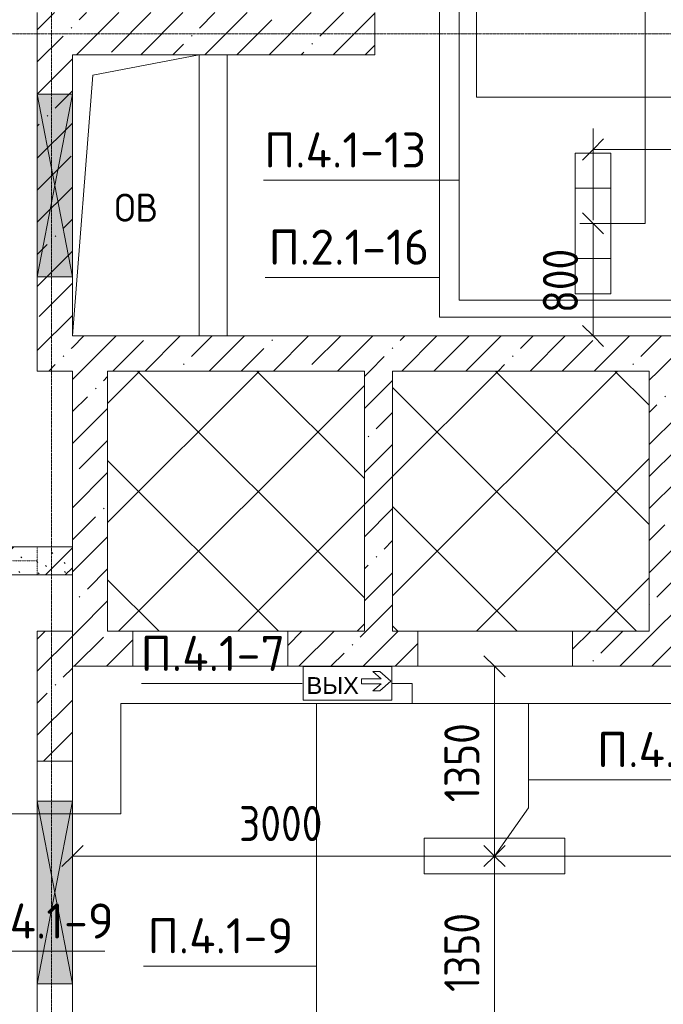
# Model space of a CAD drawing. Header units: millimetres. Extents: x -32229 to 170644, y -13689 to 125138.
# Tile 144 of 208: x 24610 to 29185, y 87145 to 94150. Entities that reach past the tile are written whole.
import ezdxf

# ---------------------------------------------------------------- set-up
doc = ezdxf.new("R2010")
doc.units = ezdxf.units.MM
doc.linetypes.add('3_ Штрих_ 1 х 1 мм', pattern=[2, 1, -1])
doc.linetypes.add('ADSK_Линия сетки', pattern=[25, 20, -2.5, 0, -2.5])
for name, color, linetype, lineweight in [('A-ANNO-DIMS', 7, 'Continuous', 9), ('A-ANNO-DIMS-200', 7, 'Continuous', 9), ('A-ANNO-NOTE', 7, 'Continuous', 18), ('A-DETL-GENF', 7, 'Continuous', 18), ('A-DETL-THIN', 7, 'Continuous', 9), ('A-DOOR', 7, 'Continuous', 18), ('A-DOOR-OPNG', 7, 'Continuous', 18), ('A-FLOR', 7, 'Continuous', 18), ('A-GLAZ', 7, 'Continuous', 18), ('A-WALL', 7, 'Continuous', 18), ('A-WALL-PATT', 7, 'Continuous', 40), ('G-ANNO-TEXT', 7, 'Continuous', 9), ('I-WALL', 7, 'Continuous', 18), ('M-EQPM', 7, 'Continuous', 18), ('S-BEAM', 7, 'Continuous', 18), ('S-GRID', 7, 'Continuous', 9)]:
    doc.layers.add(name, color=color, linetype=linetype, lineweight=lineweight)
doc.layers.add('A-DETL', color=7, linetype='Continuous', lineweight=9, true_color=0x00a600)
doc.styles.add('Arial_1', font='arial.ttf', dxfattribs={"height": 120})
doc.styles.add('GOST Common', font='GOST_Common.ttf', dxfattribs={"height": 200})
doc.styles.add('GOST Common_6', font='GOST_Common.ttf', dxfattribs={"width": 0.9, "height": 250})
doc.styles.add('ISOCPEUR', font='isocpeur.ttf', dxfattribs={"height": 250})
doc.dimstyles.new('ГОСТ_2_5_мм2_1', dxfattribs={"dimscale": 304.8, "dimtxt": 251.428749, "dimasz": 0.492126, "dimexe": 0.492126, "dimexo": 0.656168, "dimgap": 0.098425, "dimtad": 1, "dimdec": 0, "dimdsep": 46, "dimtxsty": 'GOST Common_6', "dimblk1": 'OBLIQUE', "dimblk2": 'OBLIQUE', "dimsah": 1, "dimcen": 0.09, "dimazin": 2, "dimtfac": 1, "dimtdec": 4, "dimtix": 1, "dimtmove": 0, "dimatfit": 3, "dimfxl": 1, "dimtvp": 1, "dimtolj": 1, "dimtzin": 0, "dimarcsym": 2})
pattern_1 = [(45, (0, 0), (-228.0985, 228.0985), []), (45, (228.1, 0), (-228.0985, 228.0985), [403.225, -80.645, 6.706, -73.939])]
pattern_2 = [(45, (0, 0), (-424.264, 424.264), []), (135, (0, 0), (-424.264, -424.264), [])]

# ---------------------------------------------------------------- blocks, each defined once
blk = doc.blocks.new('КР-Проем - Настраиваемый-V76--01 ЭО')
at = {"layer": 'A-DOOR-OPNG', "color": 253, "lineweight": 13, "true_color": 0xaaaaaa}
blk.add_line((-550, -125), (550, -125), dxfattribs=at)
blk = doc.blocks.new('КР-Проем - Настраиваемый-3103504--01 ЭО')
at = {"layer": 'A-DOOR-OPNG', "color": 253, "lineweight": 13, "true_color": 0xaaaaaa}
for p, q in [((-1012.5, 125), (-727.5, 125)), ((-727.5, 125), (572.5, 125)), ((572.5, 125), (1012.5, 125)), ((-1012.5, -125), (-727.5, -125)), ((-727.5, -125), (572.5, -125)), ((572.5, -125), (1012.5, -125))]:
    blk.add_line(p, q, dxfattribs=at)
blk = doc.blocks.new('АР_Канал вертикальный прямоугольный - ОВ-6392431--01 ЭО')
at = {"layer": 'M-EQPM', "color": 253, "lineweight": 13, "true_color": 0xaaaaaa}
for p, q in [((450, 1000), (-450, 1000)), ((-450, 1000), (-450, -1000)), ((-450, -1000), (-450, 1000)), ((-450, 1000), (450, 1000)), ((-305, 855), (450, 1000)), ((450, -1000), (450, 1000)), ((450, 1000), (450, -1000)), ((-450, -1000), (-305, 855)), ((-450, -1000), (450, -1000)), ((450, -1000), (-450, -1000))]:
    blk.add_line(p, q, dxfattribs=at)
blk = doc.blocks.new('АР_Отверстие прямоугольное - ОВВ-3648643--01 ЭО')
at = {"layer": 'A-GLAZ', "lineweight": 13, "true_color": 0xf0f0f0}
blk.add_hatch(color=7, dxfattribs=at).paths.add_polyline_path([(775, -125), (775, 125), (-525, 125), (-525, -125), (767.1, -125)])
at = {"layer": 'A-GLAZ', "color": 253, "lineweight": 5, "true_color": 0xaaaaaa}
for p, q in [((775, 125), (-525, -125)), ((-525, 125), (775, -125))]:
    blk.add_line(p, q, dxfattribs=at)
at = {"layer": 'A-GLAZ', "color": 253, "lineweight": 13, "true_color": 0xaaaaaa}
for p, q in [((-525, 125), (-525, -125)), ((-525, 125), (-525, -125)), ((775, -125), (775, 125)), ((775, 125), (775, -125)), ((-525, -125), (775, -125))]:
    blk.add_line(p, q, dxfattribs=at)
blk = doc.blocks.new('АР_Отверстие прямоугольное - ОВВ-3346247--01 ЭО')
at = {"layer": 'A-GLAZ', "lineweight": 13, "true_color": 0xf0f0f0}
blk.add_hatch(color=7, dxfattribs=at).paths.add_polyline_path([(-525, -125), (775, -125), (775, 125), (-525, 125)])
at = {"layer": 'A-GLAZ', "color": 253, "lineweight": 5, "true_color": 0xaaaaaa}
for p, q in [((775, 125), (-525, -125)), ((-525, 125), (775, -125))]:
    blk.add_line(p, q, dxfattribs=at)
at = {"layer": 'A-GLAZ', "color": 253, "lineweight": 13, "true_color": 0xaaaaaa}
for p, q in [((775, 125), (-525, 125)), ((-525, 125), (-525, -125)), ((-525, 125), (-525, -125)), ((775, -125), (775, 125)), ((775, 125), (775, -125)), ((-525, -125), (775, -125))]:
    blk.add_line(p, q, dxfattribs=at)
blk = doc.blocks.new('АР_Перемычка - 200_Уx2_75x5__250-250-7318874--01 ЭО')
at = {"layer": 'S-BEAM', "color": 9, "linetype": '3_ Штрих_ 1 х 1 мм', "lineweight": 15, "true_color": 0xc4c4c4}
for p, q in [((-900, 100), (-900, -100)), ((900, 100), (900, -100)), ((-900, 0), (-650, 0)), ((-650, 0), (700, 0)), ((700, 0), (900, 0))]:
    blk.add_line(p, q, dxfattribs=at)
blk = doc.blocks.new('Наметкина 10_РД_АР_П_rvt-1--01 ЭО')
at = {"layer": 'A-WALL-PATT', "lineweight": 5, "true_color": 0xaaaaaa}
h = blk.add_hatch(dxfattribs=at)
h.set_pattern_fill('FP_1', color=253, style=0, pattern_type=2)
h.set_pattern_definition(pattern_1)
h.paths.add_polyline_path([(24985.3, 91650), (24985.3, 94200), (24735.3, 94200), (24735.3, 91650)])
h = blk.add_hatch(dxfattribs=at)
h.set_pattern_fill('FP_1', color=253, style=0, pattern_type=2)
h.set_pattern_definition(pattern_1)
h.paths.add_polyline_path([(25589.9, 93900), (27135.3, 93900), (27135.3, 94200), (24985.3, 94200), (24985.3, 93900)])
h = blk.add_hatch(dxfattribs=at)
h.set_pattern_fill('FP_1', color=253, style=0, pattern_type=2)
h.set_pattern_definition(pattern_1)
h.paths.add_polyline_path([(33385.3, 91650), (33385.3, 91900), (24985.3, 91900), (24985.3, 91650), (33185.3, 91650)])
h = blk.add_hatch(dxfattribs=at)
h.set_pattern_fill('FP_1', color=253, style=0, pattern_type=2)
h.set_pattern_definition(pattern_1)
h.paths.add_polyline_path([(25235.3, 89800), (25235.3, 91650), (24985.3, 91650), (24985.3, 89800)])
h = blk.add_hatch(dxfattribs=at)
h.set_pattern_fill('FP_1', color=253, style=0, pattern_type=2)
h.set_pattern_definition(pattern_1)
h.paths.add_polyline_path([(27260.3, 89800), (27260.3, 91650), (27060.3, 91650), (27060.3, 89800)])
h = blk.add_hatch(dxfattribs=at)
h.set_pattern_fill('FP_1', color=253, style=0, pattern_type=2)
h.set_pattern_definition(pattern_1)
h.paths.add_polyline_path([(29285.3, 89800), (29285.3, 91650), (29085.3, 91650), (29085.3, 89800)])
h = blk.add_hatch(dxfattribs=at)
h.set_pattern_fill('FP_6', color=253, style=0, pattern_type=2)
h.set_pattern_definition([(135, (300.56, 377.28), (-565.6854, 6e-14), [10, -790]), (135, (349.8, 474.73), (-565.6854, 6e-14), [10, -790]), (135, (423.93, 473.06), (-565.6854, 6e-14), [10, -790]), (135, (229.92, 447.9), (-565.6854, 6e-14), [10, -790]), (135, (155.08, 447.9), (-565.6854, 6e-14), [10, -790]), (135, (114.9, 369.03), (-565.6854, 6e-14), [10, -790]), (135, (132.43, 285.8), (-565.6854, 6e-14), [10, -790]), (135, (214.66, 322), (-565.6854, 6e-14), [10, -790]), (135, (198.16, 261.88), (-565.6854, 6e-14), [10, -790]), (135, (45.2, 272.9), (-565.6854, 6e-14), [10, -790]), (135, (42.32, 336.16), (-565.6854, 6e-14), [10, -790]), (135, (92.26, 192.24), (-565.6854, 6e-14), [10, -790]), (135, (7.07, 149.2), (-565.6854, 6e-14), [10, -790]), (135, (80.6, 95.1), (-565.6854, 6e-14), [10, -790]), (135, (79.53, 36.94), (-565.6854, 6e-14), [10, -790]), (135, (153.87, 74.56), (-565.6854, 6e-14), [10, -790]), (135, (228.35, 124.8), (-565.6854, 6e-14), [10, -790]), (135, (279.75, 180.4), (-565.6854, 6e-14), [10, -790]), (135, (282.9, 31.63), (-565.6854, 6e-14), [10, -790]), (135, (377.38, 53.45), (-565.6854, 6e-14), [10, -790]), (135, (352.28, 102.7), (-565.6854, 6e-14), [10, -790]), (135, (354.05, 0), (-565.6854, 6e-14), [10, -790]), (135, (553.23, 16.45), (-565.6854, 6e-14), [10, -790]), (135, (542.38, 63.45), (-565.6854, 6e-14), [10, -790]), (135, (536.58, 239.3), (-565.6854, 6e-14), [10, -790]), (135, (475.85, 203.9), (-565.6854, 6e-14), [10, -790]), (135, (475.85, 316.54), (-565.6854, 6e-14), [10, -790]), (135, (520.8, 408.7), (-565.6854, 6e-14), [10, -790]), (135, (551.1, 470.8), (-565.6854, 6e-14), [10, -790]), (135, (235.25, 537.93), (-565.6854, 6e-14), [10, -790]), (135, (407.25, 547.65), (-565.6854, 6e-14), [10, -790]), (135, (94.5, 558.6), (-565.6854, 6e-14), [10, -790]), (135, (46.4, 532.3), (-565.6854, 6e-14), [10, -790]), (135, (85.56, 465.04), (-565.6854, 6e-14), [10, -790]), (135, (355.53, 181.14), (-565.6854, 6e-14), [10, -790]), (135, (362.23, 243.6), (-565.6854, 6e-14), [10, -790]), (135, (413.45, 344.1), (-565.6854, 6e-14), [10, -790]), (135, (286.3, 273.25), (-565.6854, 6e-14), [10, -790]), (135, (423.02, 263.72), (-565.6854, 6e-14), [10, -790]), (135, (162.94, 190.2), (-565.6854, 6e-14), [10, -790]), (135, (470.25, 120.93), (-565.6854, 6e-14), [10, -790]), (135, (484.48, 9.78), (-565.6854, 6e-14), [10, -790]), (45, (0, 212.13), (-565.6854, 0), []), (45, (212.13, 0), (-565.6854, 0), []), (45, (353.55, 0), (-565.6854, 0), []), (45, (0, 353.55), (-565.6854, 0), [])])
h.paths.add_polyline_path([(23135.3, 90200), (23185.3, 90200), (23185.3, 90400), (23135.3, 90400)])
h.paths.add_polyline_path([(24985.3, 90200), (24985.3, 90400), (24485.3, 90400), (24485.3, 90200), (24586.8, 90200)])
h = blk.add_hatch(dxfattribs=at)
h.set_pattern_fill('FP_1', color=253, style=0, pattern_type=2)
h.set_pattern_definition(pattern_1)
h.paths.add_polyline_path([(24985.3, 88875), (24985.3, 89800), (24735.3, 89800), (24735.3, 88875)])
h = blk.add_hatch(dxfattribs=at)
h.set_pattern_fill('FP_1', color=253, style=0, pattern_type=2)
h.set_pattern_definition(pattern_1)
h.paths.add_polyline_path([(33385.3, 89550), (33385.3, 89800), (32590.3, 89800), (32590.3, 89550), (33135.3, 89550)])
h.paths.add_polyline_path([(29085.3, 89550), (29465.3, 89550), (29465.3, 89800), (28540.3, 89800), (28540.3, 89550), (28599.2, 89550)])
h.paths.add_polyline_path([(31490.3, 89550), (31490.3, 89800), (30565.3, 89800), (30565.3, 89550), (31310.3, 89550)])
h.paths.add_polyline_path([(27060.3, 89550), (27440.3, 89550), (27440.3, 89800), (26515.3, 89800), (26515.3, 89550)])
h.paths.add_polyline_path([(24985.3, 89550), (25415.3, 89550), (25415.3, 89800), (24985.3, 89800)])
at = {"layer": 'A-FLOR', "color": 253, "lineweight": 13, "true_color": 0xaaaaaa}
for p, q in [((26515.3, 89550), (25415.3, 89550)), ((28540.3, 89550), (27440.3, 89550))]:
    blk.add_line(p, q, dxfattribs=at)
at = {"layer": 'A-WALL', "color": 253, "lineweight": 13, "true_color": 0xaaaaaa}
for p, q in [((24735.3, 94200), (24735.3, 93620)), ((27135.3, 93900), (27135.3, 94200)), ((25885.3, 93900), (27135.3, 93900)), ((24735.3, 93620), (24735.3, 92320)), ((24735.3, 92320), (24735.3, 91650)), ((30235.3, 91900), (25885.3, 91900)), ((24735.3, 91650), (24985.3, 91650)), ((24985.3, 91650), (24985.3, 89800)), ((24735.3, 89800), (24735.3, 88875)), ((24985.3, 89800), (24735.3, 89800)), ((24985.3, 89800), (24985.3, 89550)), ((24985.3, 88875), (24985.3, 89800)), ((25415.3, 89550), (25415.3, 89800)), ((26515.3, 89800), (26515.3, 89550)), ((27440.3, 89550), (27440.3, 89800)), ((28540.3, 89800), (28540.3, 89550)), ((24985.3, 89550), (25415.3, 89550)), ((26515.3, 89550), (27440.3, 89550)), ((28540.3, 89550), (29465.3, 89550)), ((24735.3, 88875), (24985.3, 88875))]:
    blk.add_line(p, q, dxfattribs=at)
at = {"layer": 'I-WALL', "color": 253, "lineweight": 13, "true_color": 0xaaaaaa}
for p, q in [((26085.3, 93900), (26085.3, 91900)), ((24985.3, 90400), (24485.3, 90400)), ((24985.3, 90200), (24985.3, 90400)), ((24485.3, 90200), (24985.3, 90200))]:
    blk.add_line(p, q, dxfattribs=at)
at = {"layer": 'A-DOOR', "color": 253, "lineweight": 13, "true_color": 0xaaaaaa}
for p in [(25965.3, 89675), (27990.3, 89675)]:
    blk.add_blockref('КР-Проем - Настраиваемый-V76--01 ЭО', p, dxfattribs=at)
at = {"layer": 'A-DOOR', "color": 253, "lineweight": 13, "true_color": 0xaaaaaa, "rotation": 269.9999999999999}
blk.add_blockref('КР-Проем - Настраиваемый-3103504--01 ЭО', (24860.3, 87862.5), dxfattribs=at)
at = {"layer": 'A-GLAZ', "color": 253, "lineweight": 13, "true_color": 0xaaaaaa}
for name, p, rotation in [('АР_Отверстие прямоугольное - ОВВ-3648643--01 ЭО', (24860.3, 93095), 269.9999999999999), ('АР_Отверстие прямоугольное - ОВВ-3346247--01 ЭО', (24860.3, 87815), 89.99999999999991)]:
    blk.add_blockref(name, p, dxfattribs=dict(at, rotation=rotation))
at = {"layer": 'M-EQPM', "color": 253, "lineweight": 13, "true_color": 0xaaaaaa}
blk.add_blockref('АР_Канал вертикальный прямоугольный - ОВ-6392431--01 ЭО', (25435.3, 92900), dxfattribs=at)
at = {"layer": 'S-BEAM', "color": 253, "lineweight": 13, "true_color": 0xaaaaaa, "rotation": 180}
blk.add_blockref('АР_Перемычка - 200_Уx2_75x5__250-250-7318874--01 ЭО', (23835.3, 90300), dxfattribs=at)
at = {"layer": 'A-ANNO-NOTE', "color": 253, "lineweight": 5, "true_color": 0xaaaaaa, "insert": (25438.1, 92812.7), "char_height": 200, "width": 344, "attachment_point": 5, "line_spacing_factor": 1.022766, "style": 'GOST Common'}
blk.add_mtext('\\pt2540,5080,7620,10160,12700,15240,17780,20320,22860,25400,27940,30480,33020,35560,38100,40640,43180,45720,48260,50800,53340,55880,58420,60960,63500,66040,68580,71120,73660,76200,78740,81280;ОВ', dxfattribs=at)
blk = doc.blocks.new('DIMBLOCK299--01 ЭО')
at = {"layer": 'A-ANNO-DIMS-200'}
for p, q in [((31185.6, 93599.9), (31185.6, 93076.2)), ((31185.6, 93226.2), (31185.6, 93599.9)), ((28686.1, 92724), (28686.1, 93376.2)), ((28686.1, 93226.2), (28761.1, 93301.2)), ((31185.6, 93226.2), (31260.6, 93301.2)), ((28686.1, 93226.2), (28611.1, 93151.2)), ((28686.1, 93226.2), (31185.6, 93226.2)), ((28686.1, 93226.2), (28686.1, 92724)), ((31185.6, 93226.2), (31110.6, 93151.2))]:
    blk.add_line(p, q, dxfattribs=at)
at = {"layer": 'A-ANNO-DIMS-200', "color": 0, "insert": (29620.5, 93582.9), "char_height": 250, "width": 756.843, "attachment_point": 1, "line_spacing_factor": 1.022761, "style": 'GOST Common_6'}
blk.add_mtext('2500', dxfattribs=at)
blk = doc.blocks.new('_Oblique')
at = {"color": 0, "linetype": 'ByBlock', "lineweight": -2}
blk.add_line((-0.5, -0.5), (0.5, 0.5), dxfattribs=at)
blk = doc.blocks.new('DIMBLOCK302--01 ЭО')
at = {"layer": 'A-ANNO-DIMS-200'}
for p, q in [((28685.7, 92700.5), (28610.7, 92775.5)), ((28591.8, 92700.5), (28835.7, 92700.5)), ((28685.7, 92700.5), (28591.8, 92700.5)), ((28685.7, 92700.5), (28685.7, 91900)), ((28685.7, 92700.5), (28760.7, 92625.5)), ((28685.7, 91900), (28610.7, 91975)), ((28591.8, 91900), (28835.7, 91900)), ((28685.7, 91900), (28591.8, 91900)), ((28685.7, 91900), (28760.7, 91825))]:
    blk.add_line(p, q, dxfattribs=at)
at = {"layer": 'A-ANNO-DIMS-200', "color": 0, "insert": (28329, 92063.7), "char_height": 250, "width": 567.632, "attachment_point": 1, "rotation": 90, "line_spacing_factor": 1.022761, "style": 'GOST Common_6'}
blk.add_mtext('800', dxfattribs=at)
blk = doc.blocks.new('DIMBLOCK344--01 ЭО')
at = {"layer": 'A-ANNO-DIMS-200'}
for p, q in [((27985.4, 88199.6), (27910.4, 88274.6)), ((28079.4, 88199.6), (27835.4, 88199.6)), ((27985.4, 86850), (27985.4, 88199.6)), ((27985.4, 88199.6), (28060.4, 88124.6)), ((27985.4, 88199.6), (28079.4, 88199.6)), ((27985.4, 86850), (27910.4, 86925)), ((28079.4, 86850), (27835.4, 86850)), ((27985.4, 86850), (28060.4, 86775)), ((27985.4, 86850), (28079.4, 86850))]:
    blk.add_line(p, q, dxfattribs=at)
at = {"layer": 'A-ANNO-DIMS-200', "color": 0, "insert": (27628.7, 87232.9), "char_height": 250, "width": 700.591, "attachment_point": 1, "rotation": 90, "line_spacing_factor": 1.022761, "style": 'GOST Common_6'}
blk.add_mtext('1350', dxfattribs=at)
blk = doc.blocks.new('DIMBLOCK345--01 ЭО')
at = {"layer": 'A-ANNO-DIMS-200'}
for p, q in [((27985.4, 89550), (27910.4, 89625)), ((28079.4, 89550), (27835.4, 89550)), ((27985.4, 88199.6), (27985.4, 89550)), ((27985.4, 89550), (28060.4, 89475)), ((27985.4, 89550), (28079.4, 89550)), ((27985.4, 88199.6), (27910.4, 88274.6)), ((28079.4, 88199.6), (27835.4, 88199.6)), ((27985.4, 88199.6), (28060.4, 88124.6)), ((27985.4, 88199.6), (28079.4, 88199.6))]:
    blk.add_line(p, q, dxfattribs=at)
at = {"layer": 'A-ANNO-DIMS-200', "color": 0, "insert": (27628.7, 88582.9), "char_height": 250, "width": 700.591, "attachment_point": 1, "rotation": 90, "line_spacing_factor": 1.022761, "style": 'GOST Common_6'}
blk.add_mtext('1350', dxfattribs=at)
blk = doc.blocks.new('DIMBLOCK346--01 ЭО')
at = {"layer": 'A-ANNO-DIMS-200'}
for p, q in [((24985.3, 88105.6), (24985.3, 88349.5)), ((27985.3, 88105.6), (27985.3, 88349.5)), ((24985.3, 88199.5), (25060.3, 88274.5)), ((27985.3, 88199.5), (28060.3, 88274.5)), ((24985.3, 88199.5), (24910.3, 88124.5)), ((24985.3, 88199.5), (27985.3, 88199.5)), ((24985.3, 88199.5), (24985.3, 88105.6)), ((27985.3, 88199.5), (27910.3, 88124.5)), ((27985.3, 88199.5), (27985.3, 88105.6))]:
    blk.add_line(p, q, dxfattribs=at)
at = {"layer": 'A-ANNO-DIMS-200', "color": 0, "insert": (26169.9, 88556.2), "char_height": 250, "width": 756.843, "attachment_point": 1, "line_spacing_factor": 1.022761, "style": 'GOST Common_6'}
blk.add_mtext('3000', dxfattribs=at)
blk = doc.blocks.new('DIMBLOCK347--01 ЭО')
at = {"layer": 'A-ANNO-DIMS-200'}
for p, q in [((27985.3, 88105.6), (27985.3, 88349.5)), ((31485.3, 88105.6), (31485.3, 88349.5)), ((27985.3, 88199.5), (28060.3, 88274.5)), ((31485.3, 88199.5), (31560.3, 88274.5)), ((27985.3, 88199.5), (27910.3, 88124.5)), ((27985.3, 88199.5), (31485.3, 88199.5)), ((27985.3, 88199.5), (27985.3, 88105.6)), ((31485.3, 88199.5), (31410.3, 88124.5)), ((31485.3, 88199.5), (31485.3, 88105.6))]:
    blk.add_line(p, q, dxfattribs=at)
at = {"layer": 'A-ANNO-DIMS-200', "color": 0, "insert": (29419.9, 88556.2), "char_height": 250, "width": 756.843, "attachment_point": 1, "line_spacing_factor": 1.022761, "style": 'GOST Common_6'}
blk.add_mtext('3500', dxfattribs=at)

msp = doc.modelspace()

# ---------------------------------------------------------------- hatches: boundary and pattern name
at = {"layer": 'A-DETL-GENF', "lineweight": 9, "true_color": 0xc0c0c0}
h = msp.add_hatch(dxfattribs=at)
h.set_pattern_fill('FP_16', color=9, style=0, pattern_type=2)
h.set_pattern_definition(pattern_2)
h.paths.add_polyline_path([(27060.3, 89800), (27060.3, 91650), (25235.3, 91650), (25235.3, 89800)])
h = msp.add_hatch(dxfattribs=at)
h.set_pattern_fill('FP_16', color=9, style=0, pattern_type=2)
h.set_pattern_definition(pattern_2)
h.paths.add_polyline_path([(29085.3, 89800), (29085.3, 91650), (27260.3, 91650), (27260.3, 89800), (28599.2, 89800)])

# ---------------------------------------------------------------- linework, layer by layer
at = {"layer": 'A-ANNO-NOTE', "color": 1, "lineweight": 9, "true_color": 0xff0000}
for p, q in [((28559.8, 92200.5), (28559.8, 93200.5)), ((28559.8, 93200.5), (28812.4, 93200.5)), ((28812.4, 93200.5), (28812.4, 92200.5)), ((28559.8, 92950.5), (28812.4, 92950.5)), ((28812.4, 92450.5), (28559.8, 92450.5)), ((28812.4, 92200.5), (28559.8, 92200.5)), ((26624.5, 89548.3), (27256.6, 89548.3)), ((26624.5, 89308.3), (26624.5, 89548.3)), ((26624.9, 89308.3), (26624.9, 89547.9)), ((27256.1, 89547.9), (26624.9, 89547.9)), ((27256.1, 89547.9), (27256.1, 89308.3)), ((27256.6, 89548.3), (27256.6, 89308.3)), ((27040.9, 89425.7), (27040.9, 89460.3)), ((27040.9, 89460.3), (27180.9, 89460.3)), ((27180.9, 89460.3), (27121.3, 89511.8)), ((27121.3, 89511.8), (27171.1, 89511.8)), ((27171.1, 89511.8), (27249.6, 89443)), ((27180.9, 89425.7), (27040.9, 89425.7)), ((27121.3, 89374.2), (27180.9, 89425.7)), ((27249.6, 89443), (27171.1, 89374.2)), ((27171.1, 89374.2), (27121.3, 89374.2)), ((27256.6, 89308.3), (26624.5, 89308.3)), ((27256.1, 89308.3), (26624.9, 89308.3)), ((27485.3, 88325.9), (28485.3, 88325.9)), ((27485.3, 88073.2), (27485.3, 88325.9)), ((28485.3, 88325.9), (28485.3, 88073.2)), ((28485.3, 88073.2), (27485.3, 88073.2))]:
    msp.add_line(p, q, dxfattribs=at)
at = {"layer": 'A-DETL', "color": 1, "true_color": 0xff0000}
for p, q in [((29056.6, 92700.5), (29056.6, 94933.9)), ((27735.3, 94653.9), (27735.3, 92153.9)), ((28685.7, 92700.5), (29056.6, 92700.5)), ((27735.3, 92153.9), (33765.3, 92153.9)), ((44368.3, 89284.7), (25329.8, 89284.7)), ((25329.8, 89284.7), (25329.8, 88499.7)), ((26720.7, 86069.2), (26720.7, 89284.7)), ((28226.2, 88543.6), (28226.2, 89284.7)), ((27985.3, 88199.5), (28226.2, 88543.6)), ((25329.8, 88499.7), (24420.6, 88499.7))]:
    msp.add_line(p, q, dxfattribs=at)
at = {"layer": 'A-DETL', "color": 5, "true_color": 0x0000ff}
for p, q in [((27856.6, 93599.9), (27856.6, 94433.9)), ((27595.3, 94233.9), (27595.3, 92033.9)), ((31156.6, 93599.9), (27856.6, 93599.9)), ((27595.3, 92033.9), (33585.3, 92033.9))]:
    msp.add_line(p, q, dxfattribs=at)
at = {"layer": 'A-DETL', "color": 8, "lineweight": 18, "true_color": 0x808080}
for p, q in [((27060.3, 91650), (25235.3, 91650)), ((25235.3, 91650), (25235.3, 89800)), ((27060.3, 89800), (27060.3, 91650)), ((29085.3, 91650), (27260.3, 91650)), ((27260.3, 91650), (27260.3, 89800)), ((29085.3, 89800), (29085.3, 91650)), ((25235.3, 89800), (27060.3, 89800)), ((27260.3, 89800), (29085.3, 89800))]:
    msp.add_line(p, q, dxfattribs=at)
at = {"layer": 'A-DETL', "color": 1, "lineweight": 18, "true_color": 0xff0000}
for p, q in [((27260.7, 89426.2), (27400.7, 89426.2)), ((27400.7, 89426.2), (27400.7, 89284.7))]:
    msp.add_line(p, q, dxfattribs=at)
at = {"layer": 'A-DETL-THIN'}
for p, q in [((27735.3, 93007.7), (26344.4, 93007.7)), ((27595.3, 92316.4), (26355.9, 92316.4)), ((25475.6, 89426.2), (26617.7, 89426.2)), ((28226.2, 88742.1), (29685.7, 88742.1)), ((24200.3, 87522.3), (25214.4, 87522.3)), ((25490.9, 87417.5), (26720.7, 87417.5))]:
    msp.add_line(p, q, dxfattribs=at)
at = {"layer": 'S-GRID', "color": 253, "linetype": 'ADSK_Линия сетки', "true_color": 0xaaaaaa}
for p, q in [((24835.3, -12088.9), (24835.3, 125138.4)), ((131381.2, 94050), (-30593.4, 94050))]:
    msp.add_line(p, q, dxfattribs=at)

# ---------------------------------------------------------------- block references
at = {"lineweight": 5}
msp.add_blockref('Наметкина 10_РД_АР_П_rvt-1--01 ЭО', (0, 0), dxfattribs=at)

# ---------------------------------------------------------------- texts
at = {"layer": 'A-ANNO-NOTE', "color": 1, "lineweight": 9, "true_color": 0xff0000, "insert": (26835.1, 89412.9), "char_height": 120, "width": 370, "attachment_point": 5, "line_spacing_factor": 0.936439, "style": 'Arial_1'}
msp.add_mtext('\\pt20.0004,39.9996,60,80.0004,99.9996,120,140.0004,159.9996,180,200.0004,219.9996,240,260.0004,279.9996,300,320.0004,339.9996,360,380.0004,399.9996,420,440.0004,459.9996,480,500.0004,519.9996,540,560.0004,579.9996,600,620.0004,639.9996;ВЫХ', dxfattribs=at)
at = {"layer": 'G-ANNO-TEXT', "char_height": 250, "attachment_point": 1, "line_spacing_factor": 1.139951, "style": 'ISOCPEUR'}
for s, insert, width in [('\\pt600,1200,1800,2400,3000,3600,4200,4800,5400,6000,6600,7200,7800,8400,9000,9600,10200,10800,11400,12000,12600,13200,13800,14400,15000,15600,16200,16800,17400,18000,18600,19200;П.4.1-13', (26347.2, 93348.1), 1163.52), ('\\pt600,1200,1800,2400,3000,3600,4200,4800,5400,6000,6600,7200,7800,8400,9000,9600,10200,10800,11400,12000,12600,13200,13800,14400,15000,15600,16200,16800,17400,18000,18600,19200;П.2.1-16', (26379.8, 92656.7), 1135.24), ('\\pt600,1200,1800,2400,3000,3600,4200,4800,5400,6000,6600,7200,7800,8400,9000,9600,10200,10800,11400,12000,12600,13200,13800,14400,15000,15600,16200,16800,17400,18000,18600,19200;П.4.1-7', (25469.9, 89766.5), 1042.32), ('\\pt600,1200,1800,2400,3000,3600,4200,4800,5400,6000,6600,7200,7800,8400,9000,9600,10200,10800,11400,12000,12600,13200,13800,14400,15000,15600,16200,16800,17400,18000,18600,19200;П.4.1-9', (28714.2, 89082.4), 1042.32), ('\\pt600,1200,1800,2400,3000,3600,4200,4800,5400,6000,6600,7200,7800,8400,9000,9600,10200,10800,11400,12000,12600,13200,13800,14400,15000,15600,16200,16800,17400,18000,18600,19200;П.4.1-9', (24242.9, 87862.6), 1042.32), ('\\pt600,1200,1800,2400,3000,3600,4200,4800,5400,6000,6600,7200,7800,8400,9000,9600,10200,10800,11400,12000,12600,13200,13800,14400,15000,15600,16200,16800,17400,18000,18600,19200;П.4.1-9', (25519.4, 87757.8), 1042.32)]:
    msp.add_mtext(s, dxfattribs=dict(at, insert=insert, width=width))

# ---------------------------------------------------------------- dimensions: what is measured, and where the dimension line sits
at = {"layer": 'A-ANNO-DIMS'}
for base, p1, p2, override, picture, middle in [((31185.5741, 93226.1516), (28686.0555, 92923.9948), (31185.5741, 93799.8584), {"dimpost": '<>', "dimfxl": 2648.533622}, 'DIMBLOCK299--01 ЭО', (29935.8148, 93381.1516)), ((27985.3, 88199.5), (24985.3, 88305.6), (27985.3, 88305.6), {"dimpost": '<>', "dimfxl": 2999.976647}, 'DIMBLOCK346--01 ЭО', (26485.3, 88354.5)), ((31485.3, 88199.5), (27985.3, 88305.6), (31485.3, 88305.6), {"dimpost": '<>', "dimfxl": 3500}, 'DIMBLOCK347--01 ЭО', (29735.3, 88354.5))]:
    dim = msp.add_linear_dim(base=base, p1=p1, p2=p2, dimstyle='ГОСТ_2_5_мм2_1', override=override, dxfattribs=at)
    dim.commit()
    dim.dimension.update_dxf_attribs({"geometry": picture, "text_midpoint": middle})
for base, p1, p2, override, picture, middle in [((28685.7134, 91900.0074), (28791.7795, 92700.4942), (28791.7795, 91900.0074), {"dimpost": '<>', "dimfxl": 800.486781}, 'DIMBLOCK302--01 ЭО', (28530.7134, 92300.2508)), ((27985.4, 89550), (27879.4, 88199.6), (27879.4, 89550), {"dimpost": '<>', "dimfxl": 1350.43002}, 'DIMBLOCK345--01 ЭО', (27830.4, 88874.8)), ((27985.4, 88199.6), (27879.4, 86850), (27879.4, 88199.6), {"dimpost": '<>', "dimfxl": 1349.56998}, 'DIMBLOCK344--01 ЭО', (27830.4, 87524.8))]:
    dim = msp.add_linear_dim(base=base, p1=p1, p2=p2, angle=90, dimstyle='ГОСТ_2_5_мм2_1', override=override, dxfattribs=at)
    dim.commit()
    dim.dimension.update_dxf_attribs({"geometry": picture, "text_midpoint": middle})

doc.saveas('drawing.dxf')
